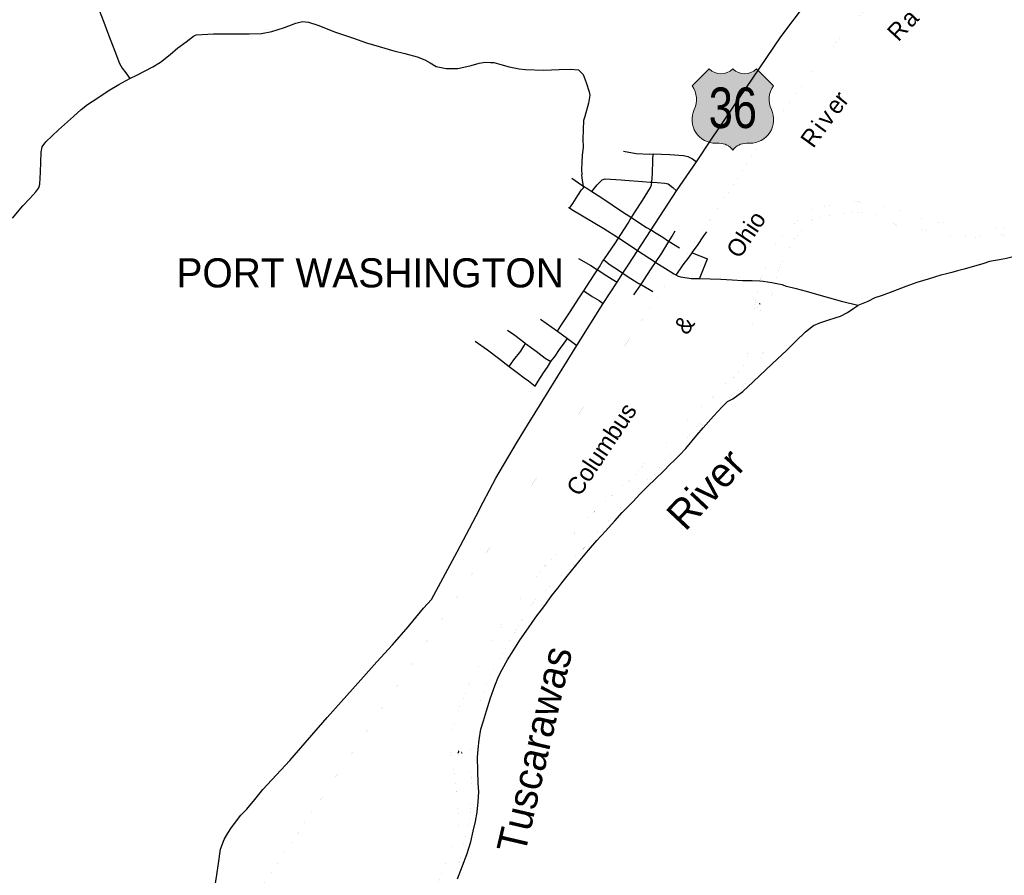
# Model space of a CAD drawing. Header units: feet. Extents: x 2045852 to 2423567, y 671180 to 1091522.
# Tile 13 of 24: x 2231284 to 2248180, y 838496 to 853187. Entities that reach past the tile are written whole.
import ezdxf
from ezdxf.enums import TextEntityAlignment as Align

# ---------------------------------------------------------------- set-up
doc = ezdxf.new("R2010")
doc.units = ezdxf.units.FT
doc.header["$MEASUREMENT"] = 0
doc.linetypes.add('rr2', pattern=[0])
doc.linetypes.add('stream', pattern=[1.4000000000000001, 0.7, -0.1, 0.1, -0.1, 0.1, -0.1, 0.1, -0.1])
for name, color, linetype in [('GM_X_City_Street', 7, 'Continuous'), ('GM_X_Corporation_Text', 7, 'Continuous'), ('GM_X_County_Road', 3, 'Continuous'), ('GM_X_Major_River', 5, 'stream'), ('GM_X_Major_River_Text', 5, 'Continuous'), ('GM_X_Rail_Line', 7, 'rr2'), ('GM_X_Rail_Line_Text', 7, 'Continuous'), ('GM_X_US_Location', 7, 'Continuous'), ('GM_X_US_Route', 1, 'Continuous'), ('GM_X_US_Shield', 7, 'Continuous')]:
    doc.layers.add(name, color=color, linetype=linetype)
doc.styles.add('Style-font30', font='font30.shx')
doc.styles.add('Style-font31', font='font31.shx')

# ---------------------------------------------------------------- blocks, each defined once
blk = doc.blocks.new('M1-H4_2')
at = {"layer": 'GM_X_US_Shield', "linetype": 'Continuous', "lineweight": 13}
h = blk.add_hatch(color=7, dxfattribs=at)
edge = h.paths.add_edge_path()
edge.add_line((-406.0554996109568, 672.0779640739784), (-696.0951421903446, 382.0383214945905))
edge.add_arc((-1028.712557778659, 149.1290610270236), 406.055499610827, -25.452876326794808, 35.00092915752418, ccw=False)
edge.add_arc((-294.562926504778, -198.0661581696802), 406.0554996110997, 154.8319194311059, 270.6382636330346)
edge.add_line((-290.0396422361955, -604.0964632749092), (-232.0317137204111, -604.0964632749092))
edge.add_arc((-232.0317140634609, -894.136105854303), 290.0396425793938, 36.86989764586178, 89.99999993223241, ccw=False)
edge.add_arc((232.0317140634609, -894.136105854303), 290.0396425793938, 90.00000006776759, 143.1301023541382, ccw=False)
edge.add_line((232.0317137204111, -604.0964632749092), (290.0396422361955, -604.0964632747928))
edge.add_arc((294.5629265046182, -198.0661581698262), 406.0554996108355, 269.3617363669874, 385.1680805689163)
edge.add_arc((1028.712557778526, 149.1290610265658), 406.0554996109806, 144.9990708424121, 205.4528763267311, ccw=False)
edge.add_line((696.0951421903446, 382.0383214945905), (406.0554996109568, 672.0779640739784))
edge.add_arc((203.027749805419, 879.2076989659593), 290.03964257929, 225.5729959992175, 314.42700400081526, ccw=False)
edge.add_arc((-203.027749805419, 879.2076989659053), 290.0396425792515, 225.5729959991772, 314.42700400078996, ccw=False)
at = {"layer": 'GM_X_US_Shield', "color": 7, "linetype": 'Continuous', "lineweight": 13, "flags": 128}
blk.add_lwpolyline([(-406.0554996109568, 672.0779640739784), (-696.0951421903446, 382.0383214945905, -0.27007258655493), (-662.0691872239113, -25.38084583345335, 0.5532049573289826), (-290.0396422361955, -604.0964632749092), (-232.0317137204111, -604.0964632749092, -0.2360679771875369), (0, -720.1123203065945, -0.2360679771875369), (232.0317137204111, -604.0964632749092), (290.0396422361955, -604.0964632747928, 0.5532049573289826), (662.0691872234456, -25.38084583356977, -0.27007258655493), (696.0951421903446, 382.0383214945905), (406.0554996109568, 672.0779640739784, -0.4083673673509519), (0, 672.077964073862, -0.408367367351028)], format="xyb", close=True, dxfattribs=at)
at = {"layer": 'GM_X_US_Shield', "color": 7, "linetype": 'Continuous', "lineweight": 13, "style": 'Style-font30', "width": 0.8}
blk.add_attdef('M1-H4_2_15316', text='', height=696.0951421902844, dxfattribs=at).set_placement((0.5652374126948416, -343.0607849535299), align=Align.CENTER)

msp = doc.modelspace()

# ---------------------------------------------------------------- linework, layer by layer
at = {"layer": 'GM_X_City_Street', "flags": 128}
for points in [[(2241645.686699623, 850928.0081405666), (2241860.766269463, 850887.8082209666), (2242100.025790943, 850879.6582372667), (2242156.255678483, 850886.1182243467), (2242441.795107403, 850870.2982559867), (2242673.054644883, 850856.0682844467), (2242749.564491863, 850838.6183193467), (2242830.264330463, 850797.1284023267), (2242896.10062386, 850748.0511653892)], [(2240513.798963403, 847838.4243197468), (2240569.418852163, 847933.1341303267), (2240728.538533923, 848171.0936544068), (2240871.698247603, 848392.8732108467), (2240931.368128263, 848481.6030333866), (2240965.760435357, 848532.9912741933), (2241006.947977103, 848594.5328075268), (2241142.107706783, 848808.2123801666), (2241199.446093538, 848893.4768035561), (2241231.607527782, 848941.3021139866), (2241287.237416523, 849034.0119285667), (2241306.305128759, 849061.3935626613), (2241382.737225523, 849171.1516542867), (2241498.096994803, 849340.5513154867), (2241559.000305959, 849435.0181302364), (2241599.476792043, 849497.8010009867), (2241724.706541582, 849693.3406099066), (2241762.466466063, 849753.8004889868), (2241784.101404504, 849789.2665938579), (2241839.926311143, 849880.7802350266), (2241971.126048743, 850084.3898278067), (2242108.215774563, 850306.0893844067), (2242127.965735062, 850354.3892878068), (2242131.740184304, 850397.4835534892), (2242144.665701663, 850545.0589064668), (2242149.025692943, 850775.7484450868), (2242156.255678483, 850886.1182243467)], [(2240756.308478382, 850463.9990685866), (2240930.718129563, 850348.2093001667), (2240930.895633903, 850348.0914418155)], [(2240958.298758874, 850325.7085439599), (2240958.158403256, 850329.9896588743), (2240941.518107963, 850425.3391459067), (2240929.238132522, 850523.8789488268)], [(2241103.861336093, 850236.3139825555), (2241195.327600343, 850351.0992943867), (2241281.107428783, 850440.0291165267), (2241329.247332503, 850454.4390877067), (2241605.066780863, 850437.0591224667), (2241605.2495883, 850437.0476167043)], [(2241605.2495883, 850437.0476167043), (2241669.096652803, 850433.0291305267), (2241972.776045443, 850411.3391739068), (2242101.46968906, 850400.122435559)], [(2242101.46968906, 850400.122435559), (2242101.965787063, 850400.0791964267), (2242131.740184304, 850397.4835534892), (2242226.195538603, 850389.2492180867), (2242356.935277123, 850378.2392401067), (2242409.275172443, 850366.6092633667), (2242490.145010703, 850303.0593904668), (2242557.045665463, 850251.0511075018)], [(2240721.237788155, 849948.2886289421), (2240777.518435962, 850032.9399307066), (2240860.958269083, 850169.9796566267), (2240922.578145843, 850264.7294671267), (2240958.498074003, 850301.1093943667), (2240958.338074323, 850324.5093475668), (2240958.298758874, 850325.7085439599)], [(2240930.895633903, 850348.0914418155), (2240958.158403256, 850329.9896588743), (2241031.007928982, 850281.6194333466), (2241103.861336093, 850236.3139825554), (2241257.147476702, 850140.9897146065), (2241644.976701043, 849879.2502380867), (2241784.101404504, 849789.266593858), (2241822.686345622, 849764.3104679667), (2242042.805905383, 849621.6107533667), (2242117.010955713, 849577.7461410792)], [(2241886.743173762, 849221.050014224), (2241690.286610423, 849347.2313021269), (2241559.000305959, 849435.0181302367), (2241540.316910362, 849447.5111015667), (2241305.297380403, 849598.7907990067), (2240756.588477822, 849924.3801478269), (2240721.237788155, 849948.2886289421), (2240704.808581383, 849959.4000777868), (2240699.425065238, 849963.040516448)], [(2241942.158003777, 848636.6535110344), (2241943.679005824, 848638.868167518), (2241965.206060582, 848670.2126561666), (2242046.705897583, 848797.2224021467), (2242134.225722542, 848926.2921440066), (2242193.880878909, 849015.9513313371), (2242303.265384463, 849180.3516358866), (2242426.039787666, 849380.4706580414), (2242482.065026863, 849472.6010513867), (2242533.694923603, 849561.2608740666)], [(2242117.010955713, 849577.7461410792), (2242118.355920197, 849576.9510961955), (2242180.085630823, 849540.4509156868), (2242321.425348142, 849451.2810940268), (2242420.395150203, 849383.8612288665), (2242426.039787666, 849380.4706580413)], [(2242426.039787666, 849380.4706580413), (2242429.335132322, 849378.4912396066), (2242608.144774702, 849270.9914546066)], [(2242842.956016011, 849212.3268374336), (2242913.394164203, 849309.4913776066), (2243022.743945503, 849476.8310429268), (2243076.533837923, 849543.4509096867)], [(2242195.965472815, 849014.5577581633), (2242193.880878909, 849015.9513313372), (2241886.743173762, 849221.050014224)], [(2242551.639243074, 848797.9592072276), (2242668.514653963, 848980.6120353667), (2242770.094450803, 849111.7917730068), (2242824.240412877, 849186.5032240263), (2242841.734307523, 849210.6415753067), (2242842.956016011, 849212.3268374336)], [(2240874.798241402, 849084.9418267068), (2241082.687825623, 848966.2120641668), (2241199.446093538, 848893.4768035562), (2241209.887571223, 848886.9722226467), (2241359.307272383, 848791.8624128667), (2241452.177086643, 848734.4025277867), (2241536.054413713, 848682.1741921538)], [(2241306.305128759, 849061.3935626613), (2241416.267158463, 848978.8420389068), (2241579.826831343, 848873.8122489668), (2241635.293406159, 848834.6669427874), (2241652.780096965, 848822.3257829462)], [(2242824.240412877, 849186.5032240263), (2243087.873815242, 849079.1318383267)], [(2242947.935125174, 848735.7150529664), (2243087.873815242, 849079.1318383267)], [(2243984.622021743, 848696.9026027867), (2243854.412282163, 848703.0425905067), (2243689.582611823, 848703.7625890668), (2243510.592969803, 848716.4025637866), (2243315.563359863, 848724.9025467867), (2243130.593729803, 848731.4825336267), (2242947.935125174, 848735.7150529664), (2242806.924377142, 848738.9825186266), (2242631.864727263, 848765.7024651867), (2242589.544811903, 848779.4024377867), (2242551.639243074, 848797.9592072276), (2242504.834981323, 848820.8723548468), (2242411.945167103, 848880.3222359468), (2242202.675585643, 849010.0719764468), (2242195.965472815, 849014.5577581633)], [(2241652.780096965, 848822.3257829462), (2241653.096684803, 848822.1023523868), (2241709.126572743, 848782.5524314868), (2241834.306322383, 848705.3025859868), (2241911.016168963, 848657.7526810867), (2241943.679005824, 848638.8681675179), (2241964.869079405, 848626.6168057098)], [(2240965.760435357, 848532.991274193), (2241106.567777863, 848434.8231269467), (2241227.687535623, 848363.5532694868), (2241293.965721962, 848312.256933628)], [(2241823.956343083, 848464.5030675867), (2241941.656107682, 848635.9227247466), (2241942.158003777, 848636.6535110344)], [(2241964.869079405, 848626.6168057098), (2241965.516059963, 848626.2427441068), (2242147.165696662, 848521.1929542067)], [(2240222.789545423, 848043.1139103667), (2240513.798963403, 847838.4243197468), (2240682.738625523, 847710.9545746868), (2240842.360026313, 847593.143540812)], [(2239652.470686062, 847854.3542878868), (2239780.620429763, 847768.5144595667), (2239952.400086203, 847637.4447217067), (2239964.389785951, 847628.8242762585), (2240148.369694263, 847496.5450035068), (2240301.959387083, 847377.3752418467), (2240396.839197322, 847319.9353567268)], [(2240127.159736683, 846892.2062121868), (2240182.099626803, 846983.2260301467), (2240275.589439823, 847124.3857478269), (2240339.219312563, 847223.1855502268), (2240396.839197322, 847319.9353567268), (2240470.589049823, 847408.7751790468), (2240549.648891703, 847522.2549520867), (2240629.838731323, 847630.6847352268), (2240682.738625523, 847710.9545746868)], [(2239102.731785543, 847669.1346583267), (2239310.021370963, 847516.0949644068), (2239499.590991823, 847374.5752474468), (2239684.8596929, 847234.2241850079), (2239821.270348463, 847130.8857348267), (2239938.490114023, 847039.5059175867), (2240014.519961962, 846983.8160289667), (2240127.159736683, 846892.2062121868)], [(2239684.8596929, 847234.2241850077), (2239761.480468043, 847345.0753064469), (2239881.040228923, 847494.4650076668), (2239934.720121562, 847579.1348383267), (2239964.389785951, 847628.8242762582)]]:
    msp.add_lwpolyline(points, dxfattribs=at)
at = {"layer": 'GM_X_County_Road', "flags": 128}
for points in [[(2231231.137528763, 855126.4797436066), (2231320.007351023, 855091.5498134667), (2231497.516996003, 855039.7199171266), (2231640.816709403, 854991.4600136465), (2231719.926551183, 854934.3201279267), (2231787.476416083, 854836.9303227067), (2231907.976175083, 854527.6309413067), (2232051.215888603, 854168.4716596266), (2232162.545665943, 853947.3021019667), (2232240.435510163, 853827.9823406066), (2232327.935335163, 853742.8825108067), (2232455.975079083, 853630.2427360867), (2232549.524891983, 853543.2229101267), (2232650.424690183, 853352.0132925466), (2232727.444536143, 853142.4137117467), (2232810.594369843, 852924.8941467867), (2232914.574161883, 852649.4746976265), (2232997.693995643, 852433.9451286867), (2233044.923901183, 852354.3352879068), (2233108.263774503, 852272.9354507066), (2233173.753643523, 852179.5356375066)], [(2233173.753643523, 852179.5356375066), (2233293.603403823, 852237.2855220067), (2233569.152852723, 852377.3352419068), (2233698.732593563, 852459.2850780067), (2233863.892263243, 852589.8448168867), (2233999.091992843, 852703.9745886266), (2234142.491706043, 852806.1743842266), (2234263.861463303, 852902.0541924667), (2234313.771363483, 852928.7941389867), (2234512.590965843, 852939.4641176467), (2234609.100785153, 852941.5537159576), (2234753.680483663, 852944.6841072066), (2234958.680073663, 852943.4041097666), (2235219.939551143, 852942.8841108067), (2235434.859121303, 852951.7840930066), (2235613.308764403, 852984.2440280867), (2235825.458340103, 853053.2838900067), (2236023.457944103, 853128.1437402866), (2236135.677719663, 853153.7136891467), (2236238.277514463, 853145.0537064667), (2236399.687191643, 853095.0738064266), (2236702.656585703, 852974.7840470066), (2237011.485968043, 852868.6142593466), (2237237.605515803, 852787.4144217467), (2237453.395084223, 852728.1345403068), (2237703.574583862, 852651.2746940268), (2237895.044200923, 852607.7247811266), (2238102.753785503, 852550.3448958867), (2238234.033522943, 852499.9649966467), (2238329.183332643, 852445.0851064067), (2238432.443126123, 852384.2952279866), (2238603.692783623, 852350.5052955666), (2238800.662389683, 852349.1452982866), (2239033.151924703, 852398.4151997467), (2239171.281648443, 852440.3951157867), (2239271.541447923, 852457.7950809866), (2239364.051262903, 852453.0150905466), (2239418.321154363, 852451.7450930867), (2239541.350908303, 852417.3051619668), (2239682.510625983, 852379.0952383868), (2239857.810275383, 852343.3453098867), (2239964.420062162, 852334.7553270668), (2240280.089430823, 852322.9853506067), (2240541.238908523, 852330.5253355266), (2240732.108526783, 852335.1053263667), (2240872.888245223, 852326.9753426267), (2240956.288078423, 852247.8655008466), (2241006.317978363, 852106.1357843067), (2241058.587873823, 851946.3861038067), (2241069.347852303, 851890.3662158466), (2241046.967897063, 851753.6664892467), (2240979.548031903, 851524.0869484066), (2240960.308070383, 851455.6370853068), (2240956.318078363, 851295.1074063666), (2240950.288090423, 851136.5577234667), (2240956.028078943, 851000.2379961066), (2240949.213310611, 850947.9182818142), (2240937.708115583, 850859.5882774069), (2240931.518127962, 850743.6685092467), (2240931.467748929, 850742.7292102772)], [(2231162.307666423, 849777.9004407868), (2231336.447318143, 849992.8400109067), (2231459.477072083, 850116.8297629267), (2231560.536869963, 850230.4995355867), (2231613.906763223, 850301.4293937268), (2231629.176732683, 850365.8092649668), (2231640.656709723, 850570.5788554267), (2231654.436682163, 850911.7781730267), (2231671.326648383, 851006.2779840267), (2231730.576529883, 851089.3078179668), (2231949.036092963, 851294.7874070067), (2232205.335580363, 851526.8469428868), (2232338.465314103, 851646.9467026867), (2232449.945091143, 851730.6665352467), (2232605.394780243, 851833.0263305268), (2232802.664385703, 851966.0160645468), (2232984.164022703, 852074.7258471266), (2233173.753643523, 852179.5356375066)], [(2240931.467748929, 850742.7292102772), (2240924.708141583, 850616.6987631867), (2240929.238132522, 850523.8789488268)], [(2248377.706255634, 849126.7942694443), (2248220.403550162, 849086.2518240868), (2248100.643789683, 849064.5018675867), (2247926.964137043, 849035.9519246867), (2247813.454364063, 848996.2520040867), (2247628.074734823, 848945.5021055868), (2247490.555009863, 848905.4521856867), (2247378.935233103, 848873.7822490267), (2247278.915433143, 848846.9123027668), (2247185.675619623, 848822.9723506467), (2247091.515807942, 848801.7223931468), (2246871.006248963, 848732.8825308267), (2246678.306634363, 848672.7826510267), (2246490.387010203, 848603.9327887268), (2246264.867461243, 848522.5629514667), (2246083.207824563, 848453.7130891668), (2245957.928075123, 848409.8931768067), (2245838.898313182, 848347.2933020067), (2245668.638653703, 848277.5634414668), (2245408.569173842, 848344.2633080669), (2245188.739613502, 848407.4931816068), (2245001.249988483, 848455.1230863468), (2244785.410420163, 848520.4129557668), (2244614.872973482, 848563.9242822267)], [(2244614.872973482, 848563.9242822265), (2244613.310764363, 848564.3228679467), (2244583.800823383, 848571.8528528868), (2244444.691101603, 848608.0927804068), (2244368.021254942, 848633.1427303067), (2244307.561375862, 848646.3627038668), (2244188.711613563, 848668.8326589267), (2244041.731907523, 848690.9226147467), (2243984.622021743, 848696.9026027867)], [(2238798.012394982, 838434.4531277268), (2238883.652223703, 838656.3026840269), (2238955.552079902, 838853.9022888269), (2239023.181944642, 839069.5118576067), (2239063.111864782, 839252.641491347), (2239107.281776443, 839417.7711610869), (2239135.401720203, 839580.6808352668), (2239151.321688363, 839755.4704856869), (2239163.201664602, 839932.2101322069), (2239153.361684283, 840078.5598395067), (2239144.731701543, 840289.1494183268), (2239139.881711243, 840519.858956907), (2239152.171686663, 840664.5086676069), (2239166.271658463, 840825.2383461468), (2239200.241590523, 841004.2979880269), (2239240.691509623, 841147.3177019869), (2239294.851401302, 841318.6173593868), (2239364.451262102, 841542.3069120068), (2239438.241114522, 841752.006492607), (2239502.660985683, 841907.3961818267), (2239561.450868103, 842030.6059354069), (2239655.900679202, 842194.4256077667), (2239764.280462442, 842370.4752556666), (2239868.810253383, 842532.4249317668), (2240016.929957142, 842745.1445063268), (2240143.329704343, 842927.4641416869), (2240295.639399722, 843126.1737442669), (2240418.119154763, 843300.4133957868), (2240517.088956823, 843424.1631482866), (2240586.268818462, 843519.4229577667), (2240677.308636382, 843635.0427265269), (2240901.088188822, 843906.9721826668), (2241045.687899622, 844079.5018376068), (2241190.397610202, 844244.0115085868), (2241335.147320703, 844404.5011876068), (2241495.776999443, 844581.2608340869), (2241624.656741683, 844725.4805456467), (2241809.226372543, 844916.6201633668), (2241924.276142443, 845040.5799154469), (2242057.315876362, 845172.8096509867), (2242194.385602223, 845303.0993904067), (2242331.475328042, 845433.3791298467), (2242448.555093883, 845555.3688858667), (2242512.184966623, 845610.4087757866), (2242607.414776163, 845712.0285725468), (2242712.534565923, 845825.8183449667), (2242823.464344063, 845957.7480811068), (2242906.704177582, 846053.1978902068), (2243011.703967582, 846177.0176425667), (2243190.103610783, 846378.0872404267), (2243336.823317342, 846540.5869154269), (2243432.143126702, 846634.1767282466), (2243520.032950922, 846677.5066415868), (2243691.332608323, 846802.2163921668), (2243872.152246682, 846969.1960582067), (2244092.641805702, 847178.8456389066), (2244281.351428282, 847357.9652806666), (2244442.261106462, 847508.6149793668), (2244599.110792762, 847663.2146701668), (2244769.870451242, 847830.0443365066), (2244907.220176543, 847936.2341241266), (2245013.159964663, 847981.8040329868), (2245149.239692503, 848027.7839410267), (2245296.129216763, 848075.8636788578), (2245367.409256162, 848098.9537986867), (2245491.279008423, 848156.8036829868), (2245600.868789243, 848232.5035315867), (2245668.638653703, 848277.5634414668)]]:
    msp.add_lwpolyline(points, dxfattribs=at)
at = {"layer": 'GM_X_Major_River'}
for p, q in [((2243989.619999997, 848304.71), (2243973.539999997, 848308.51)), ((2238817.709999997, 840628.08), (2238804.099999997, 840593.83)), ((2238878.289999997, 840588.74), (2238868.059999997, 840606.65))]:
    msp.add_line(p, q, dxfattribs=at)
at = {"layer": 'GM_X_Major_River', "ltscale": 0.333, "const_width": 0.18, "flags": 128}
for points in [[(2252286.779999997, 852851.96), (2252317.429999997, 852792.2999999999), (2252316.049999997, 852740.25), (2252306.739999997, 852684.07), (2252293.359999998, 852633.85), (2252282.039999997, 852577.6599999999), (2252254.839999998, 852515.25), (2252231.609999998, 852454.89), (2252208.429999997, 852388.53), (2252187.239999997, 852324.2), (2252168.069999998, 852257.89), (2252148.799999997, 852199.59), (2252127.649999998, 852131.25), (2252100.539999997, 852060.83), (2252067.369999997, 851996.34), (2252022.259999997, 851929.7), (2251973.169999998, 851861), (2251934.109999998, 851788.4299999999), (2251883.119999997, 851711.69), (2251827.979999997, 851648.9199999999), (2251755.039999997, 851571.9099999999), (2251725.959999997, 851499.45), (2251702.649999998, 851445.11), (2251681.289999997, 851394.78), (2251651.939999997, 851344.35), (2251594.819999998, 851279.5499999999), (2251541.639999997, 851218.8099999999), (2251478.569999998, 851151.9199999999), (2251415.389999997, 851093.0499999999), (2251378.069999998, 851042.52), (2251336.939999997, 850975.9199999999), (2251271.699999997, 850923.02), (2251216.669999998, 850850.24), (2251175.489999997, 850787.64), (2251116.329999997, 850726.82), (2251047.049999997, 850677.86), (2250991.829999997, 850621.1), (2250928.679999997, 850560.22), (2250873.649999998, 850487.4299999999), (2250838.339999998, 850434.9199999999), (2250801.169999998, 850370.38), (2250776.049999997, 850299.99), (2250760.679999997, 850249.74), (2250739.359999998, 850195.4), (2250712.189999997, 850128.98), (2250673.109999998, 850058.4099999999), (2250635.929999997, 849993.86), (2250620.759999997, 849925.6), (2250599.449999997, 849871.27), (2250570.329999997, 849800.82), (2250531.069999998, 849744.25), (2250469.959999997, 849679.39), (2250420.749999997, 849620.69), (2250353.509999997, 849567.77), (2250289.859999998, 849548.9199999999), (2250218.109999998, 849539.98), (2250152.359999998, 849531.12), (2250084.539999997, 849528.23), (2250012.809999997, 849517.2899999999), (2249942.919999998, 849520.39), (2249890.889999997, 849531.73), (2249824.879999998, 849544.88), (2249764.739999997, 849568.12), (2249698.579999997, 849593.2899999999), (2249634.629999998, 849600.47), (2249566.649999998, 849611.59), (2249502.669999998, 849620.76), (2249446.619999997, 849634.0499999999), (2249378.589999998, 849649.1799999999), (2249308.749999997, 849648.28), (2249247.029999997, 849635.46), (2249187.169999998, 849634.6799999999), (2249115.279999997, 849637.75), (2249045.619999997, 849620.83), (2248977.519999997, 849641.96), (2248927.459999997, 849655.33), (2248861.439999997, 849668.49), (2248797.329999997, 849689.6799999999), (2248745.289999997, 849703.01), (2248677.319999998, 849712.13), (2248609.519999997, 849707.25), (2248541.859999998, 849690.35), (2248474.359999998, 849659.44), (2248410.779999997, 849634.59), (2248347.279999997, 849603.73), (2248275.619999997, 849586.7899999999), (2248207.699999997, 849591.9), (2248139.759999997, 849599.03), (2248071.889999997, 849600.15), (2248003.989999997, 849603.27), (2247941.919999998, 849620.48), (2247880.009999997, 849623.6799999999), (2247810.089999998, 849628.77), (2247742.059999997, 849643.9), (2247678.089999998, 849653.08), (2247614.059999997, 849666.26), (2247552.079999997, 849675.47), (2247480.079999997, 849688.5399999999), (2247412.119999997, 849697.6699999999), (2247342.199999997, 849702.77), (2247304.329999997, 849691.0399999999)], [(2247365.509999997, 849445.2999999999), (2247393.009999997, 849453.1699999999), (2247454.799999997, 849459.98), (2247522.679999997, 849458.86), (2247590.689999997, 849445.73), (2247664.519999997, 849446.69), (2247728.209999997, 849461.5399999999), (2247798.129999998, 849456.44), (2247860.109999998, 849447.24), (2247910.139999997, 849435.88), (2247982.079999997, 849428.8099999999), (2248055.389999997, 849473.7999999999), (2248118.899999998, 849504.6599999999), (2248191.119999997, 849473.58), (2248257.109999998, 849462.4199999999), (2248321.409999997, 849425.22), (2248383.829999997, 849377.98), (2248449.869999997, 849362.82), (2248513.849999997, 849353.65), (2248581.719999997, 849352.53), (2248649.569999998, 849353.4099999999), (2248723.239999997, 849368.38), (2248786.909999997, 849385.22), (2248852.669999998, 849394.09), (2248928.359999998, 849407.09), (2248994.049999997, 849421.95), (2249059.779999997, 849432.83), (2249129.539999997, 849441.74), (2249201.369999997, 849442.6699999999), (2249269.079999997, 849455.5599999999), (2249340.989999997, 849450.49), (2249410.789999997, 849455.4099999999), (2249472.629999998, 849458.21), (2249524.559999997, 849454.88), (2249592.469999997, 849449.76), (2249658.399999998, 849444.61), (2249722.369999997, 849435.4299999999), (2249798.349999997, 849424.4099999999), (2249866.349999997, 849411.28), (2249936.319999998, 849402.1799999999), (2250000.359999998, 849387), (2250064.229999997, 849385.82), (2250134.219999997, 849374.72), (2250208.129999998, 849369.6699999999), (2250274.159999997, 849354.51), (2250343.959999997, 849359.4199999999), (2250417.629999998, 849374.39), (2250485.079999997, 849409.3099999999), (2250538.489999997, 849450.0499999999), (2250613.759999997, 849499.07), (2250656.889999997, 849565.7), (2250711.979999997, 849634.49), (2250745.319999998, 849684.97), (2250766.659999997, 849737.2999999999), (2250791.789999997, 849807.7), (2250808.999999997, 849871.99), (2250822.379999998, 849922.21), (2250835.579999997, 849988.44), (2250862.749999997, 850054.87), (2250887.919999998, 850121.26), (2250922.989999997, 850193.7899999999), (2250948.299999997, 850248.1699999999), (2250995.399999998, 850316.85), (2251032.539999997, 850383.39), (2251081.629999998, 850452.1), (2251128.719999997, 850520.78), (2251177.909999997, 850581.47), (2251239.149999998, 850634.32), (2251306.299999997, 850695.25), (2251367.509999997, 850752.1), (2251430.589999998, 850818.98), (2251491.889999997, 850867.83), (2251533.199999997, 850918.4099999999), (2251592.429999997, 850973.23), (2251665.729999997, 851020.22), (2251730.989999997, 851071.12), (2251774.279999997, 851123.74), (2251823.439999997, 851186.44), (2251862.519999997, 851257.01), (2251893.649999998, 851325.47), (2251912.989999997, 851377.78), (2251936.139999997, 851446.14), (2251957.499999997, 851496.47), (2251984.639999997, 851564.88), (2252025.699999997, 851637.48), (2252053.049999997, 851687.88), (2252112.059999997, 851760.71), (2252157.159999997, 851829.36), (2252188.469999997, 851881.82), (2252219.649999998, 851946.28), (2252248.969999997, 851998.71), (2252272.319999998, 852049.0499999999), (2252295.559999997, 852109.4099999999), (2252326.679999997, 852177.88), (2252345.789999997, 852250.19), (2252366.979999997, 852314.53), (2252382.199999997, 852378.78), (2252395.359999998, 852447.01), (2252416.569999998, 852509.34), (2252435.769999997, 852573.65), (2252452.979999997, 852637.9299999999)], [(2247304.329999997, 849691.0399999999), (2247254.219999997, 849692.4199999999), (2247165.949999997, 849701.34), (2247095.739999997, 849708.47), (2247023.569999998, 849711.58), (2246957.359999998, 849718.77), (2246880.969999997, 849739.86), (2246812.529999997, 849765.0499999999), (2246748.189999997, 849782.28), (2246677.749999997, 849807.46), (2246607.369999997, 849828.62), (2246540.849999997, 849859.85), (2246478.449999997, 849883.11), (2246426.109999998, 849902.5), (2246357.729999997, 849923.69), (2246287.229999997, 849952.87), (2246222.949999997, 849966.09), (2246160.689999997, 849977.33), (2246092.389999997, 849992.51), (2246022.039999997, 850009.6699999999), (2245965.899999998, 850012.97), (2245899.609999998, 850026.1699999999), (2245845.479999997, 850029.5), (2245787.189999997, 850044.7999999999), (2245735.049999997, 850048.1599999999), (2245680.809999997, 850059.5), (2245622.689999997, 850060.78), (2245556.679999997, 850051.9299999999), (2245482.679999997, 850040.99), (2245418.749999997, 850026.1599999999), (2245338.769999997, 850013.13), (2245274.709999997, 850008.32), (2245222.579999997, 850011.6699999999), (2245164.629999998, 849998.9299999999), (2245098.679999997, 849986.07), (2245026.729999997, 849971.14), (2244952.839999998, 849952.1799999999), (2244892.969999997, 849933.39), (2244835.149999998, 849910.63), (2244781.439999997, 849879.89), (2244729.829999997, 849841.1699999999), (2244664.469999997, 849780.23), (2244617.029999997, 849729.53), (2244549.619999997, 849672.57), (2244500.159999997, 849621.85), (2244442.889999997, 849555), (2244381.539999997, 849494.1), (2244314.199999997, 849431.13), (2244262.989999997, 849360.35), (2244221.819999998, 849287.6799999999), (2244186.569999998, 849223.1), (2244159.319999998, 849158.63), (2244128.169999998, 849086.09), (2244099.039999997, 849011.57), (2244074.019999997, 848929.09), (2244044.619999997, 848876.61), (2244027.319999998, 848818.27), (2244011.939999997, 848765.97), (2243965.559999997, 848629.1), (2243950.179999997, 848576.7999999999), (2243939.029999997, 848506.51), (2243923.889999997, 848434.1599999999), (2243914.579999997, 848377.9299999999), (2243901.349999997, 848313.62), (2243890.099999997, 848251.34), (2243880.999999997, 848177.07), (2243875.639999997, 848124.89), (2243866.609999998, 848044.61), (2243855.399999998, 847978.33), (2243850.089999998, 847922.14), (2243842.999999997, 847847.88), (2243839.629999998, 847795.73), (2243824.319999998, 847737.4099999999), (2243820.959999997, 847685.25), (2243813.689999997, 847625.03), (2243804.279999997, 847574.7999999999), (2243791.079999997, 847508.48), (2243773.979999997, 847432.11), (2243754.789999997, 847363.71), (2243719.509999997, 847299.13), (2243696.089999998, 847248.72), (2243656.809999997, 847184.08), (2243595.549999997, 847115.1599999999), (2243528.289999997, 847044.1599999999), (2243460.849999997, 846989.19), (2243407.269999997, 846946.4299999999), (2243355.819999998, 846893.6699999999), (2243298.439999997, 846834.82), (2243245.079999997, 846774.01), (2243179.779999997, 846707.0399999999), (2243116.409999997, 846646.11), (2243046.959999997, 846591.11), (2242991.329999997, 846552.34), (2242925.949999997, 846491.37), (2242872.449999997, 846442.59), (2242827.089999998, 846383.89), (2242757.799999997, 846314.86), (2242702.489999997, 846250.03), (2242637.159999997, 846185.0599999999), (2242579.549999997, 846144.24), (2242567.699999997, 846130.0599999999)], [(2242919.129999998, 846228.6799999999), (2242946.959999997, 846247.07), (2243014.439999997, 846300.0399999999), (2243069.709999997, 846368.89), (2243131.019999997, 846433.7999999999), (2243196.469999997, 846488.75), (2243259.819999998, 846551.6799999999), (2243337.219999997, 846612.7899999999), (2243398.829999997, 846653.65), (2243486.149999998, 846722.9), (2243555.549999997, 846781.9), (2243625.079999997, 846830.89), (2243688.589999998, 846879.7899999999), (2243751.859999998, 846948.74), (2243819.139999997, 847017.73), (2243864.399999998, 847084.45), (2243897.629999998, 847153.02), (2243936.859999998, 847221.6599999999), (2243984.099999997, 847290.4099999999), (2244015.389999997, 847352.94), (2244028.529999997, 847425.27), (2244041.939999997, 847475.5499999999), (2244051.129999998, 847541.8099999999), (2244068.129999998, 847626.21), (2244075.329999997, 847692.44), (2244088.579999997, 847754.75), (2244101.689999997, 847829.08), (2244120.909999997, 847895.46), (2244132.059999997, 847965.75), (2244131.369999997, 848021.87), (2244134.759999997, 848072.01), (2244143.749999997, 848154.3099999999), (2244142.239999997, 848276.5499999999), (2244159.359999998, 848350.9299999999), (2244170.749999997, 848401.1799999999), (2244189.969999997, 848467.5599999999), (2244205.319999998, 848521.87), (2244222.429999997, 848596.24), (2244245.649999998, 848662.6699999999), (2244264.839999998, 848731.0599999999), (2244282.059999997, 848795.4), (2244307.259999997, 848863.87), (2244324.659999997, 848914.19), (2244345.819999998, 848984.6), (2244367.189999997, 849038.98), (2244402.499999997, 849099.5499999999), (2244445.569999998, 849180.25), (2244482.779999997, 849248.86), (2244518.039999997, 849313.44), (2244551.319999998, 849375.99), (2244598.579999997, 849442.71), (2244643.849999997, 849507.4099999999), (2244695.109999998, 849574.19), (2244756.399999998, 849639.09), (2244819.749999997, 849700.01), (2244883.179999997, 849754.9099999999), (2244951.069999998, 849773.7999999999), (2245022.939999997, 849794.74), (2245090.929999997, 849805.61), (2245154.879999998, 849818.44), (2245214.829999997, 849831.21), (2245290.829999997, 849842.19), (2245352.809999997, 849852.98), (2245402.839999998, 849857.62), (2245468.689999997, 849878.48), (2245520.649999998, 849889.15), (2245582.709999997, 849893.94), (2245632.869999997, 849888.5499999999), (2245693.239999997, 849867.26), (2245761.279999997, 849874.13), (2245827.549999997, 849860.9299999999), (2245895.749999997, 849855.77), (2245960.079999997, 849838.5399999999), (2246036.679999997, 849801.4199999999), (2246107.239999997, 849766.24), (2246171.879999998, 849724.96), (2246222.209999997, 849705.5499999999), (2246292.699999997, 849676.38), (2246361.169999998, 849649.1799999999), (2246429.399999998, 849640.01), (2246493.609999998, 849632.7899999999), (2246559.819999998, 849625.6), (2246610.019999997, 849616.22), (2246662.229999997, 849606.84), (2246732.469999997, 849597.7), (2246804.859999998, 849576.5599999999), (2246871.259999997, 849555.35), (2246921.529999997, 849539.95), (2246988.139999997, 849500.7), (2247054.449999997, 849485.5), (2247112.599999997, 849482.21), (2247162.809999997, 849472.83), (2247232.939999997, 849471.7), (2247299.129999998, 849466.51), (2247365.509999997, 849445.2999999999)], [(2243973.539999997, 848308.51), (2243944.359999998, 848238), (2243927.179999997, 848169.64), (2243924.079999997, 848095.4299999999), (2243916.919999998, 848027.2), (2243935.859999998, 847953.27), (2243989.509999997, 847990.03), (2244000.699999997, 848056.3099999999), (2243993.809999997, 848128.38), (2244002.949999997, 848198.64)], [(2244002.949999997, 848198.64), (2244002.489999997, 848236.72), (2243989.619999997, 848304.71)], [(2241099.879999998, 844243.22), (2241105.569999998, 844269.36), (2241142.979999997, 844323.96), (2241190.399999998, 844378.6799999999), (2241245.769999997, 844439.52), (2241308.999999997, 844512.49), (2241368.399999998, 844571.37), (2241437.559999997, 844650.4199999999), (2241495.049999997, 844701.26), (2241544.529999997, 844752), (2241589.949999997, 844806.7), (2241645.279999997, 844871.5499999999), (2241694.529999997, 844940.32), (2241759.889999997, 845003.2899999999), (2241819.309999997, 845060.1699999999), (2241880.799999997, 845111.0599999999), (2241940.219999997, 845167.94), (2242007.529999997, 845234.94), (2242068.959999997, 845291.85), (2242132.309999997, 845354.78), (2242201.809999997, 845405.78), (2242253.049999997, 845476.58), (2242288.459999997, 845531.1599999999), (2242353.719999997, 845602.14), (2242413.059999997, 845665.03), (2242464.359999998, 845729.82), (2242527.689999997, 845794.77), (2242585.039999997, 845857.63), (2242650.389999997, 845920.6), (2242703.799999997, 845977.4), (2242757.109999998, 846042.22), (2242820.409999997, 846109.1699999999), (2242869.809999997, 846165.9199999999), (2242919.129999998, 846228.6799999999)], [(2242567.699999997, 846130.0599999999), (2242512.369999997, 846067.23), (2242452.999999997, 846006.34), (2242409.539999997, 845955.6699999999), (2242346.089999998, 845900.76), (2242288.749999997, 845837.89), (2242225.469999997, 845768.94), (2242168.099999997, 845708.08), (2242094.729999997, 845645.01), (2242031.199999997, 845596.1), (2241971.909999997, 845529.21), (2241920.649999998, 845460.4099999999), (2241863.309999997, 845397.5399999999), (2241802.059999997, 845326.6), (2241754.609999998, 845273.88), (2241689.079999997, 845224.95), (2241635.359999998, 845194.21), (2241567.829999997, 845145.25), (2241508.449999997, 845084.36), (2241453.139999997, 845019.52), (2241401.659999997, 844968.75), (2241332.249999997, 844909.74), (2241270.759999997, 844858.86), (2241203.369999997, 844797.87), (2241136.059999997, 844730.87), (2241080.719999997, 844668.03), (2241025.379999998, 844605.1799999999), (2240963.979999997, 844546.28), (2240924.539999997, 844493.6599999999), (2240871.279999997, 844424.83), (2240809.759999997, 844375.94), (2240760.279999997, 844325.2), (2240703.019999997, 844256.32), (2240639.659999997, 844193.38), (2240586.349999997, 844128.5599999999), (2240540.909999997, 844075.86), (2240487.639999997, 844007.03), (2240430.339999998, 843940.1599999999), (2240365.059999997, 843871.1799999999), (2240303.659999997, 843812.27), (2240230.439999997, 843737.1799999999), (2240185.169999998, 843670.45), (2240131.899999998, 843601.62), (2240072.599999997, 843534.72), (2240009.299999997, 843467.77), (2239960.139999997, 843390.97), (2239926.959999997, 843318.38), (2239875.579999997, 843259.6), (2239830.309999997, 843192.87), (2239769.079999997, 843119.9299999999), (2239721.829999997, 843051.1799999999), (2239670.419999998, 842994.4), (2239627.209999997, 842923.69), (2239603.769999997, 842873.27), (2239566.349999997, 842820.6799999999), (2239535.099999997, 842754.13), (2239499.669999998, 842701.5599999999), (2239460.399999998, 842634.9199999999), (2239428.989999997, 842582.39), (2239397.589999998, 842527.87), (2239354.369999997, 842457.1599999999), (2239328.949999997, 842406.72), (2239289.659999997, 842342.07), (2239252.419999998, 842273.44), (2239230.999999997, 842223.0599999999), (2239203.749999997, 842156.5599999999), (2239176.319999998, 842106.1), (2239123.059999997, 842037.27), (2239083.659999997, 841982.65), (2239089.939999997, 841960.6799999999)], [(2238987.389999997, 841005.08), (2238987.019999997, 841035.15), (2239012.279999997, 841099.62), (2239037.659999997, 841154.0599999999), (2239070.809999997, 841228.65), (2239106.129999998, 841289.24), (2239133.309999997, 841359.74), (2239154.639999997, 841418.15), (2239183.849999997, 841486.6799999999), (2239209.159999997, 841547.13), (2239228.529999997, 841601.5), (2239249.769999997, 841667.9299999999), (2239269.129999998, 841722.2999999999), (2239294.439999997, 841782.76), (2239327.649999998, 841853.35), (2239351.049999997, 841905.76), (2239392.219999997, 841980.45), (2239425.489999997, 842045.02), (2239450.919999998, 842095.47), (2239482.319999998, 842149.99), (2239511.659999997, 842208.49), (2239553.039999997, 842265.14), (2239578.449999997, 842317.59), (2239613.769999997, 842378.1699999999), (2239643.189999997, 842430.6699999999), (2239680.329999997, 842507.3099999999), (2239717.759999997, 842559.9099999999), (2239760.879999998, 842638.64), (2239790.129999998, 842705.1599999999), (2239837.379999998, 842773.9199999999), (2239880.529999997, 842850.64), (2239915.879999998, 842909.22), (2239951.329999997, 842959.7899999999), (2239994.579999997, 843028.49), (2240031.979999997, 843083.1), (2240065.409999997, 843135.64), (2240100.829999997, 843188.21), (2240152.159999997, 843251), (2240217.609999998, 843305.95), (2240275.289999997, 843340.74), (2240330.689999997, 843399.59), (2240389.909999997, 843472.5), (2240455.219999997, 843539.47), (2240508.719999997, 843588.26), (2240560.289999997, 843631), (2240611.649999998, 843691.7899999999), (2240730.199999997, 843829.61), (2240769.639999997, 843882.22), (2240808.949999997, 843944.87), (2240846.409999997, 843995.46), (2240909.769999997, 844058.4), (2240975.099999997, 844123.38), (2241044.309999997, 844198.4199999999), (2241099.879999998, 844243.22)], [(2239089.939999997, 841960.6799999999), (2239060.569999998, 841904.1699999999), (2239019.339999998, 841835.49), (2238980.099999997, 841766.85), (2238960.799999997, 841706.45), (2238943.389999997, 841656.12), (2238916.189999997, 841585.62), (2238888.959999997, 841519.11), (2238853.779999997, 841446.51), (2238826.649999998, 841371.99), (2238807.379999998, 841309.6), (2238786.139999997, 841243.1799999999), (2238774.729999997, 841192.9099999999), (2238763.349999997, 841140.64), (2238742.209999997, 841068.21), (2238716.999999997, 840999.74), (2238699.759999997, 840935.37), (2238680.579999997, 840864.96), (2238667.349999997, 840800.64), (2238664.129999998, 840736.45), (2238671.009999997, 840664.36), (2238683.839999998, 840598.36), (2238708.739999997, 840528.5), (2238723.499999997, 840468.5399999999), (2238728.169999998, 840414.47), (2238726.829999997, 840360.32), (2238739.759999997, 840286.3099999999), (2238750.609999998, 840218.27), (2238757.289999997, 840164.23), (2238766.069999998, 840102.19), (2238770.939999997, 840032.09), (2238773.769999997, 839963.96), (2238774.539999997, 839901.83), (2238779.159999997, 839851.77), (2238792.069999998, 839779.75), (2238792.689999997, 839729.64), (2238801.509999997, 839663.6), (2238804.189999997, 839609.5), (2238808.979999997, 839545.4199999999), (2238811.799999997, 839479.2999999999), (2238818.549999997, 839419.24), (2238809.379999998, 839350.97), (2238798.229999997, 839280.6699999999), (2238780.989999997, 839216.3099999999), (2238765.789999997, 839149.97), (2238748.529999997, 839087.61), (2238725.359999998, 839017.1699999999), (2238696.189999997, 838946.65), (2238670.909999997, 838884.19), (2238641.709999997, 838815.6699999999), (2238610.509999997, 838747.13), (2238581.239999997, 838684.63), (2238556.069999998, 838614.1599999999), (2238534.799999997, 838551.75), (2238507.589999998, 838485.27), (2238478.409999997, 838414.75), (2238449.289999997, 838340.23), (2238418.079999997, 838271.6799999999), (2238390.889999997, 838203.19), (2238355.629999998, 838138.62), (2238316.449999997, 838067.98), (2238277.209999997, 838001.34), (2238238.029999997, 837930.71), (2238188.719999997, 837867.95), (2238149.529999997, 837797.32), (2238108.319999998, 837728.65), (2238077.079999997, 837664.13), (2238041.819999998, 837599.5499999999), (2238000.589999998, 837532.9), (2237965.279999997, 837472.33), (2237922.119999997, 837399.63), (2237878.699999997, 837346.99), (2237825.369999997, 837286.2), (2237768.079999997, 837221.35), (2237764.359999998, 837199.26)], [(2236780.099999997, 836768.22), (2236804.339999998, 836752.48), (2236863.189999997, 836693.07), (2236992.279999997, 836622.5), (2237056.579999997, 836607.26), (2237122.719999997, 836604.07), (2237194.809999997, 836606.96), (2237260.679999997, 836625.8099999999), (2237322.559999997, 836644.61), (2237388.319999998, 836671.48), (2237458.209999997, 836690.38), (2237512.009999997, 836713.09), (2237577.699999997, 836745.97), (2237645.359999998, 836782.88), (2237706.999999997, 836819.72), (2237762.559999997, 836862.5), (2237821.749999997, 836935.39), (2237880.979999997, 837004.26), (2237944.329999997, 837065.1799999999), (2238005.649999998, 837128.08), (2238043.049999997, 837180.65), (2238082.309999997, 837245.27), (2238137.489999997, 837318.11), (2238170.859999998, 837372.64), (2238210.169999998, 837433.26), (2238259.399999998, 837502.02), (2238302.789999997, 837556.6699999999), (2238340.099999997, 837617.26), (2238393.359999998, 837684.07), (2238436.599999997, 837750.75), (2238477.779999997, 837821.4099999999), (2238511.059999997, 837883.97), (2238528.269999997, 837950.33), (2238543.459999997, 838016.6599999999), (2238564.849999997, 838069.0399999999), (2238590.089999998, 838133.5), (2238615.309999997, 838199.96), (2238632.689999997, 838252.28), (2238655.979999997, 838312.71), (2238683.119999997, 838385.21), (2238706.539999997, 838435.61), (2238739.679999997, 838508.1799999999), (2238766.929999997, 838572.6699999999), (2238794.129999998, 838641.1599999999), (2238813.539999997, 838691.51), (2238834.559999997, 838773.95), (2238855.699999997, 838846.38), (2238872.879999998, 838914.75), (2238890.089999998, 838981.12), (2238907.159999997, 839057.5), (2238920.419999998, 839119.8099999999), (2238935.599999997, 839188.15), (2238944.749999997, 839258.4299999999), (2238956.069999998, 839314.69), (2238969.229999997, 839385.02), (2238990.449999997, 839451.44), (2239007.649999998, 839517.7999999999), (2239016.809999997, 839588.08), (2239020.069999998, 839648.26), (2239025.259999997, 839714.48), (2239026.649999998, 839764.62), (2239033.819999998, 839832.86), (2239036.939999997, 839905.07), (2239036.199999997, 839965.2), (2239033.479999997, 840023.2999999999), (2239036.869999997, 840073.46), (2239042.069999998, 840139.69), (2239031.389999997, 840193.6799999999), (2239028.769999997, 840243.77), (2239013.989999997, 840305.74), (2239011.319999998, 840359.83), (2239002.589999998, 840417.86), (2238999.829999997, 840479.98), (2239006.859999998, 840560.25), (2239012.029999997, 840628.48), (2239019.239999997, 840694.73), (2239012.339999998, 840766.82), (2239009.499999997, 840834.95), (2239004.859999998, 840887.01), (2238994.009999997, 840955.0399999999), (2238987.389999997, 841005.08)], [(2238804.099999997, 840593.83), (2238838.939999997, 840530.11), (2238878.289999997, 840588.74)], [(2238868.059999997, 840606.65), (2238817.709999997, 840628.08)]]:
    msp.add_lwpolyline(points, dxfattribs=at)
at = {"layer": 'GM_X_Rail_Line', "ltscale": 0.125, "const_width": 0.18, "flags": 128}
msp.add_lwpolyline([(2217950.374022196, 829261.1859810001), (2220429.289132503, 830218.5395595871), (2223257.633475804, 831294.127408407), (2226721.036548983, 832615.444765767), (2228283.363424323, 833212.4135718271), (2230772.868445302, 834169.1516583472), (2231289.307412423, 834375.1912462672), (2231632.096726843, 834519.610957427), (2231911.406168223, 834637.7707211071), (2232118.425754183, 834755.0704865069), (2232485.675019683, 834989.130018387), (2232865.484260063, 835240.349515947), (2233219.433552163, 835521.0489545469), (2233480.533029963, 835741.098514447), (2233686.502618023, 835947.738101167), (2233888.112214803, 836162.827670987), (2234177.681635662, 836493.8270089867), (2234370.541249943, 836730.0865364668), (2236369.557251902, 839681.3006340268), (2239297.401396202, 844043.0019106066), (2241860.126270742, 847880.0742364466), (2243422.353146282, 850190.0696164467), (2244042.331906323, 851142.8377109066), (2244623.880743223, 851951.2560940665), (2245083.439824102, 852529.3149379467), (2245380.819229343, 852893.4342097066), (2245946.348098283, 853539.0229185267), (2246323.877343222, 853931.6721332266), (2246964.946061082, 854568.0208605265), (2247872.124246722, 855374.9492466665), (2248849.212292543, 856160.3276759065), (2249634.000722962, 856748.2964999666), (2250061.809867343, 857050.1858961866), (2250291.479408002, 857196.1556042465), (2250665.308660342, 857348.6652992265), (2253230.393530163, 858009.6939771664), (2255203.969583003, 858531.3729338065), (2256219.947551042, 858796.8724028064), (2256813.106364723, 858963.4320696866), (2257260.275470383, 859106.6817831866), (2257752.714485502, 859294.6014073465), (2258222.083546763, 859486.3210239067), (2259045.671899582, 859878.3402398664), (2259814.850361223, 860273.6494492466), (2262395.665199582, 861622.9967505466), (2265231.539527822, 863099.9137967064), (2268896.632197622, 865008.6799791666), (2269251.091488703, 865202.5695913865), (2269519.050952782, 865346.9993025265), (2272898.954192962, 867636.1247242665), (2273912.012166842, 868248.9534986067), (2275248.289494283, 869153.3216898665), (2275542.378906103, 869370.2412560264), (2275765.068460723, 869561.2608739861), (2275978.998032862, 869808.7603789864), (2276185.817619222, 870106.6197832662), (2277007.465975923, 871584.1368282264), (2277188.915613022, 871927.426141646), (2277362.515265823, 872203.2155900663), (2277529.904931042, 872405.4251856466), (2277699.444591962, 872575.5348454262), (2277900.454189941, 872701.8745927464), (2278107.553775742, 872829.8543367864), (2278294.113402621, 872913.0441704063), (2278522.132946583, 872987.8740207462), (2278781.632427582, 873018.9239586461), (2279136.751717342, 873010.503975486), (2279460.301070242, 872973.9240486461), (2279701.920587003, 872902.0841923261), (2279906.500177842, 872846.3643037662), (2280148.759693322, 872820.4443556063), (2280451.119088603, 872858.1042802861), (2281055.597879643, 872975.8340448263), (2282028.885933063, 873161.2136740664), (2284291.101408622, 873471.9330526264), (2285443.489103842, 873684.8226268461), (2285804.268382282, 873710.7725749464), (2286259.367472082, 873663.0226704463)], dxfattribs=at)
at = {"layer": 'GM_X_US_Route', "flags": 128}
for points in [[(2243158.134780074, 851135.2776210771), (2244346.361298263, 852891.2042141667), (2244786.760417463, 853475.7230451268), (2245406.609177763, 854119.2517580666), (2245606.988777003, 854358.9612786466), (2246077.487836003, 854714.0705684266), (2246826.226338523, 855248.6294993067), (2247111.805767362, 855466.0090645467), (2247535.194920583, 855778.4284397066), (2247726.024538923, 855910.8581748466), (2247855.994278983, 855995.8780048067), (2247998.423994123, 856059.1578782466), (2248186.963617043, 856115.4777656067), (2248476.623037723, 856206.1275843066), (2248624.723404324, 856255.4877773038)], [(2242896.580753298, 850748.7606867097), (2243158.134780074, 851135.2776210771)], [(2241726.019625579, 848974.078784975), (2241886.743173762, 849221.050014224), (2242118.355920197, 849576.9510961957), (2242557.045665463, 850251.0511075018), (2242896.10062386, 850748.0511653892), (2242896.580753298, 850748.7606867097)], [(2240369.611347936, 846825.6858400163), (2240842.360026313, 847593.143540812), (2241293.965721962, 848312.256933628), (2241536.054413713, 848682.1741921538), (2241635.293406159, 848834.6669427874), (2241726.019625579, 848974.078784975)], [(2240016.418836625, 846251.5005955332), (2240017.749955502, 846253.6774892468), (2240082.959825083, 846360.3372759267), (2240369.611347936, 846825.6858400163)], [(2239239.499764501, 844904.5001291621), (2239453.601083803, 845316.7293631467), (2239811.230368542, 845915.9381647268), (2240016.418836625, 846251.5005955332)], [(2238032.176520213, 842857.4337371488), (2238215.343560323, 843081.0738344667), (2238349.423292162, 843234.0835284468), (2238511.172968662, 843529.6229373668), (2238792.742405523, 844050.3118959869), (2239112.211766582, 844659.4206777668), (2239239.499764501, 844904.5001291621)], [(2235457.815590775, 839971.8801194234), (2235922.318146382, 840468.1190603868), (2236562.526865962, 841204.8275869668), (2237136.195718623, 841850.1462963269), (2237412.945165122, 842159.0756784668), (2237679.104632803, 842453.025090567), (2237953.254084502, 842761.0644744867), (2238031.873927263, 842857.0642824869), (2238032.176520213, 842857.4337371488)], [(2232953.407603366, 836555.0291391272), (2233514.132962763, 836766.8864628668), (2233685.602619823, 836845.006306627), (2233805.452380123, 836926.0661445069), (2233965.482060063, 837052.3758918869), (2234139.341712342, 837221.2455541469), (2234282.821425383, 837420.4951556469), (2234399.281192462, 837600.3347959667), (2234497.190996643, 837799.584397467), (2234564.710861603, 837968.4540597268), (2234622.100746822, 838214.9835666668), (2234665.990659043, 838505.4329857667), (2234693.230604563, 838700.2325961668), (2234728.550533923, 838947.0521025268), (2234794.260402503, 839111.7617731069), (2234857.960275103, 839221.2215541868), (2234917.170156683, 839319.9613567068), (2235078.019834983, 839528.0609405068), (2235182.099626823, 839630.7707350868), (2235320.099350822, 839795.7804050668), (2235456.739077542, 839970.7300551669), (2235457.815590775, 839971.8801194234)]]:
    msp.add_lwpolyline(points, dxfattribs=at)

# ---------------------------------------------------------------- block references
at = {"layer": 'GM_X_US_Shield', "color": 7, "linetype": 'Continuous', "lineweight": 13}
ref = msp.add_blockref('M1-H4_2', (2243521.597698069, 851669.8111090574), dxfattribs=at)
ref.add_attrib('M1-H4_2_28760', '36', dxfattribs={"linetype": 'Continuous', "height": 696.0951421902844, "style": 'Style-font30', "width": 0.8}).set_placement((2243522.162935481, 851326.7503241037), align=Align.CENTER)

# ---------------------------------------------------------------- texts
at = {"layer": 'GM_X_Corporation_Text', "style": 'Style-font30'}
msp.add_text('PORT WASHINGTON', height=500, rotation=1e-05, dxfattribs=at).set_placement((2233973.602175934, 848590.4515721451))
at = {"layer": 'GM_X_Major_River_Text', "style": 'Style-font31'}
for s, height, rotation, p in [('River', 500.3040599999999, 46.85239722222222, (2243239.750771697, 844957.0575514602)), ('Tuscarawas', 500.23224, 76.84031944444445, (2240362.257033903, 840597.2262221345))]:
    msp.add_text(s, height=height, rotation=rotation, dxfattribs=at).set_placement(p, align=Align.CENTER)
at = {"layer": 'GM_X_Rail_Line_Text', "style": 'Style-font30'}
for s, rotation, p in [('a', 45.813766, (2246580.982906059, 853034.2129890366)), ('R', 47.42132600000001, (2246362.722033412, 852796.6170251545)), ('r', 51.618809, (2245450.8206607, 851703.448164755)), ('e', 52.12109800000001, (2245319.012401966, 851533.9976213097)), ('v', 53.130096, (2245172.303493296, 851338.3583303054)), ('i', 53.823856, (2245092.549505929, 851229.2798554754)), ('R', 54.176308, (2244902.358751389, 850965.8000642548)), ('Ohio', 56.169563, (2243636.680144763, 849068.5267168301)), ('&', 55.940006, (2242735.560044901, 847756.1345017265)), ('Columbus', 56.34431799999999, (2240893.237409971, 844984.161926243))]:
    msp.add_text(s, height=298.125, rotation=rotation, dxfattribs=at).set_placement(p)
at = {"layer": 'GM_X_US_Location', "style": 'Style-font30'}
for s, p in [('0', (2243521.597705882, 851669.8111090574)), ('/', (2243521.597698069, 851669.8111090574))]:
    msp.add_text(s, height=8.333333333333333e-05, dxfattribs=at).set_placement(p, align=Align.MIDDLE_CENTER)
msp.add_text('36', height=8.333333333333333e-05, rotation=1e-05, dxfattribs=at).set_placement((2243314.790464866, 851462.3145581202))

doc.saveas('drawing.dxf')
